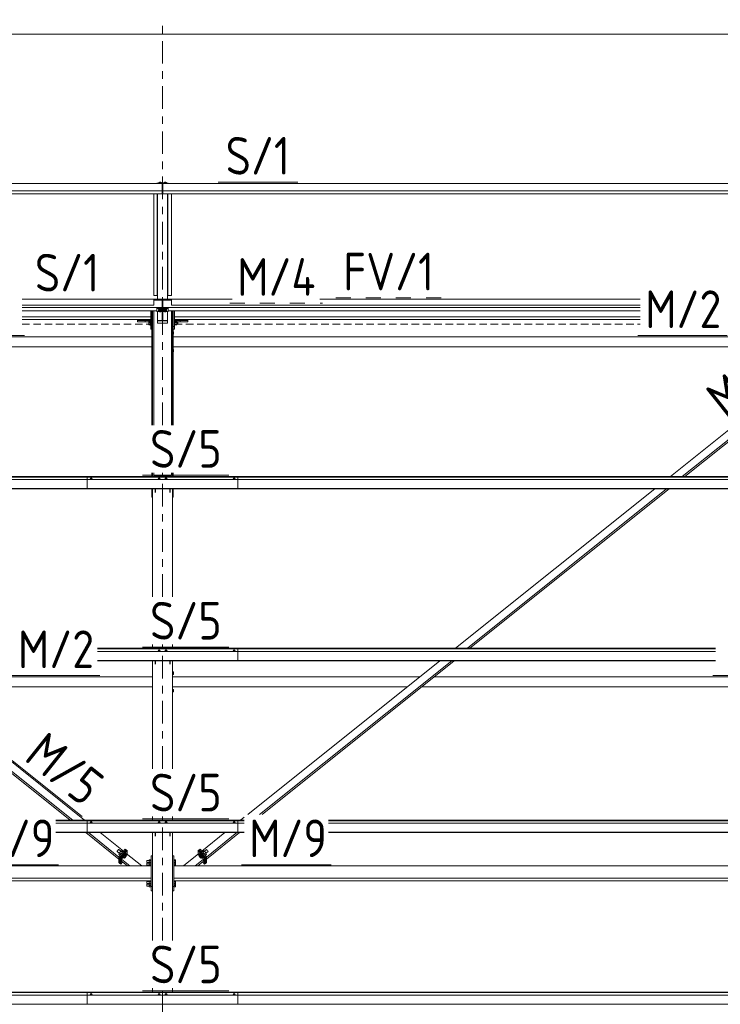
# Model space of a CAD drawing. Header units: millimetres. Extents: x -76 to 1111, y -178 to 661.
# Tile 39 of 91: x 76 to 132, y 533 to 611. Entities that reach past the tile are written whole.
import ezdxf

# ---------------------------------------------------------------- set-up
doc = ezdxf.new("R2010")
doc.units = ezdxf.units.MM
doc.header["$LTSCALE"] = 0.6
for name, pattern in [('VERDECKT2', [1.5, 1, -0.5]), ('XKITLINE00', [0]), ('XKITLINE02', [4, 2, -2]), ('XKITLINE03', [6, 3, -1, 1, -1])]:
    doc.linetypes.add(name, pattern=pattern)
for name, color, linetype, lineweight in [('Bolt', 7, 'Continuous', 0), ('Part', 2, 'Continuous', 0), ('PartMark', 3, 'Continuous', 0), ('S-GRID', 1, 'Continuous', 0), ('Z-DIMENSIONS', 1, 'Continuous', 0)]:
    doc.layers.add(name, color=color, linetype=linetype, lineweight=lineweight)
doc.styles.add('ISOCPEUR', font='ISOCPEUR.TTF')

msp = doc.modelspace()

# ---------------------------------------------------------------- linework, layer by layer
at = {"layer": 'Bolt', "color": 3, "linetype": 'XKITLINE00', "lineweight": 0}
for p, q in [((87.211, 598.34), (87.159, 598.321)), ((87.159, 598.276), (87.159, 598.321)), ((87.211, 598.276), (87.211, 598.34)), ((87.315, 598.34), (87.211, 598.34)), ((87.315, 598.276), (87.315, 598.34)), ((87.367, 598.321), (87.315, 598.34)), ((87.367, 598.276), (87.367, 598.321)), ((87.611, 598.34), (87.559, 598.321)), ((87.559, 598.276), (87.559, 598.321)), ((87.611, 598.276), (87.611, 598.34)), ((87.715, 598.34), (87.611, 598.34)), ((87.715, 598.276), (87.715, 598.34)), ((87.767, 598.321), (87.715, 598.34)), ((87.767, 598.276), (87.767, 598.321)), ((87.159, 588.237), (87.143, 588.225)), ((87.143, 588.201), (87.143, 588.225)), ((87.143, 588.201), (87.159, 588.213)), ((87.159, 588.188), (87.143, 588.201)), ((87.143, 588.121), (87.159, 588.133)), ((87.143, 588.097), (87.143, 588.121)), ((87.143, 588.097), (87.159, 588.109)), ((87.159, 588.084), (87.143, 588.097)), ((87.203, 588.247), (87.159, 588.237)), ((87.159, 588.213), (87.203, 588.222)), ((87.211, 588.219), (87.159, 588.201)), ((87.159, 588.201), (87.159, 588.127)), ((87.159, 588.127), (87.211, 588.146)), ((87.211, 588.108), (87.159, 588.127)), ((87.159, 588.109), (87.191, 588.116)), ((87.202, 588.112), (87.159, 588.097)), ((87.159, 588.097), (87.159, 588.023)), ((87.159, 588.023), (87.211, 588.042)), ((87.211, 588.004), (87.159, 588.023)), ((87.263, 588.25), (87.203, 588.247)), ((87.203, 588.222), (87.263, 588.225)), ((87.315, 588.219), (87.211, 588.219)), ((87.211, 588.219), (87.211, 588.146)), ((87.211, 588.146), (87.315, 588.146)), ((87.315, 588.108), (87.211, 588.108)), ((87.211, 588.042), (87.211, 588.108)), ((87.211, 588.042), (87.315, 588.042)), ((87.315, 588.004), (87.211, 588.004)), ((87.323, 588.247), (87.263, 588.25)), ((87.263, 588.225), (87.323, 588.222)), ((87.367, 588.201), (87.315, 588.219)), ((87.315, 588.219), (87.315, 588.146)), ((87.315, 588.146), (87.367, 588.127)), ((87.367, 588.127), (87.315, 588.108)), ((87.315, 588.042), (87.315, 588.108)), ((87.315, 588.042), (87.367, 588.023)), ((87.367, 588.023), (87.315, 588.004)), ((87.367, 588.237), (87.323, 588.247)), ((87.323, 588.222), (87.367, 588.213)), ((87.325, 588.112), (87.367, 588.097)), ((87.335, 588.116), (87.367, 588.109)), ((87.383, 588.225), (87.367, 588.237)), ((87.367, 588.213), (87.383, 588.201)), ((87.367, 588.188), (87.383, 588.201)), ((87.367, 588.201), (87.367, 588.127)), ((87.367, 588.133), (87.383, 588.121)), ((87.367, 588.109), (87.383, 588.097)), ((87.367, 588.084), (87.383, 588.097)), ((87.367, 588.097), (87.367, 588.023)), ((87.383, 588.201), (87.383, 588.225)), ((87.383, 588.097), (87.383, 588.121)), ((87.559, 588.237), (87.543, 588.225)), ((87.543, 588.201), (87.543, 588.225)), ((87.543, 588.201), (87.559, 588.213)), ((87.559, 588.188), (87.543, 588.201)), ((87.543, 588.121), (87.559, 588.133)), ((87.543, 588.097), (87.543, 588.121)), ((87.543, 588.097), (87.559, 588.109)), ((87.559, 588.084), (87.543, 588.097)), ((87.603, 588.247), (87.559, 588.237)), ((87.559, 588.213), (87.603, 588.222)), ((87.611, 588.219), (87.559, 588.201)), ((87.559, 588.201), (87.559, 588.127)), ((87.559, 588.127), (87.611, 588.146)), ((87.611, 588.108), (87.559, 588.127)), ((87.559, 588.109), (87.591, 588.116)), ((87.602, 588.112), (87.559, 588.097)), ((87.559, 588.097), (87.559, 588.023)), ((87.559, 588.023), (87.611, 588.042)), ((87.611, 588.004), (87.559, 588.023)), ((87.663, 588.25), (87.603, 588.247)), ((87.603, 588.222), (87.663, 588.225)), ((87.715, 588.219), (87.611, 588.219)), ((87.611, 588.219), (87.611, 588.146)), ((87.611, 588.146), (87.715, 588.146)), ((87.715, 588.108), (87.611, 588.108)), ((87.611, 588.042), (87.611, 588.108)), ((87.611, 588.042), (87.715, 588.042)), ((87.715, 588.004), (87.611, 588.004)), ((87.723, 588.247), (87.663, 588.25)), ((87.663, 588.225), (87.723, 588.222)), ((87.767, 588.201), (87.715, 588.219)), ((87.715, 588.219), (87.715, 588.146)), ((87.715, 588.146), (87.767, 588.127)), ((87.767, 588.127), (87.715, 588.108)), ((87.715, 588.042), (87.715, 588.108)), ((87.715, 588.042), (87.767, 588.023)), ((87.767, 588.023), (87.715, 588.004)), ((87.767, 588.237), (87.723, 588.247)), ((87.723, 588.222), (87.767, 588.213)), ((87.725, 588.112), (87.767, 588.097)), ((87.735, 588.116), (87.767, 588.109)), ((87.783, 588.225), (87.767, 588.237)), ((87.767, 588.213), (87.783, 588.201)), ((87.767, 588.188), (87.783, 588.201)), ((87.767, 588.201), (87.767, 588.127)), ((87.767, 588.133), (87.783, 588.121)), ((87.767, 588.109), (87.783, 588.097)), ((87.767, 588.084), (87.783, 588.097)), ((87.767, 588.097), (87.767, 588.023)), ((87.783, 588.201), (87.783, 588.225)), ((87.783, 588.097), (87.783, 588.121)), ((86.358, 587.291), (86.483, 587.291)), ((86.358, 586.962), (86.358, 587.291)), ((86.358, 587.162), (86.483, 587.162)), ((86.358, 586.998), (86.483, 586.998)), ((86.483, 586.962), (86.358, 586.962)), ((86.483, 587.307), (86.483, 587.302)), ((86.483, 587.307), (86.513, 587.307)), ((86.483, 587.302), (86.483, 586.945)), ((86.483, 586.945), (86.513, 586.945)), ((88.413, 587.307), (88.443, 587.307)), ((88.413, 586.945), (88.443, 586.945)), ((88.443, 587.307), (88.443, 586.945)), ((88.603, 587.291), (88.443, 587.291)), ((88.443, 587.162), (88.603, 587.162)), ((88.443, 586.998), (88.603, 586.998)), ((88.443, 586.962), (88.603, 586.962)), ((88.603, 586.962), (88.603, 587.291)), ((88.603, 587.224), (88.683, 587.224)), ((88.603, 587.029), (88.683, 587.029)), ((88.683, 587.224), (88.683, 587.029)), ((88.313, 586.418), (88.333, 586.418)), ((88.313, 586.218), (88.333, 586.218)), ((88.333, 586.418), (88.333, 586.218)), ((88.313, 585.018), (88.333, 585.018)), ((88.313, 584.818), (88.333, 584.818)), ((88.333, 585.018), (88.333, 584.818)), ((81.708, 574.685), (81.654, 574.665)), ((81.654, 574.665), (81.654, 574.647)), ((81.711, 574.75), (81.703, 574.744)), ((81.703, 574.744), (81.703, 574.683)), ((81.818, 574.685), (81.708, 574.685)), ((81.708, 574.685), (81.708, 574.647)), ((81.733, 574.754), (81.711, 574.75)), ((81.763, 574.756), (81.733, 574.754)), ((81.793, 574.754), (81.763, 574.756)), ((81.815, 574.75), (81.793, 574.754)), ((81.823, 574.744), (81.815, 574.75)), ((81.873, 574.665), (81.818, 574.685)), ((81.818, 574.685), (81.818, 574.647)), ((81.823, 574.683), (81.823, 574.744)), ((81.873, 574.647), (81.873, 574.665)), ((87.133, 574.685), (87.079, 574.665)), ((87.079, 574.665), (87.079, 574.647)), ((87.136, 574.75), (87.128, 574.744)), ((87.128, 574.683), (87.128, 574.744)), ((87.243, 574.685), (87.133, 574.685)), ((87.133, 574.685), (87.133, 574.647)), ((87.158, 574.754), (87.136, 574.75)), ((87.188, 574.756), (87.158, 574.754)), ((87.218, 574.754), (87.188, 574.756)), ((87.24, 574.75), (87.218, 574.754)), ((87.248, 574.744), (87.24, 574.75)), ((87.298, 574.665), (87.243, 574.685)), ((87.243, 574.685), (87.243, 574.647)), ((87.248, 574.683), (87.248, 574.744)), ((87.298, 574.647), (87.298, 574.665)), ((87.683, 574.685), (87.629, 574.665)), ((87.629, 574.665), (87.629, 574.647)), ((87.686, 574.75), (87.678, 574.744)), ((87.678, 574.683), (87.678, 574.744)), ((87.793, 574.685), (87.683, 574.685)), ((87.683, 574.685), (87.683, 574.647)), ((87.708, 574.754), (87.686, 574.75)), ((87.738, 574.756), (87.708, 574.754)), ((87.768, 574.754), (87.738, 574.756)), ((87.79, 574.75), (87.768, 574.754)), ((87.798, 574.744), (87.79, 574.75)), ((87.848, 574.665), (87.793, 574.685)), ((87.793, 574.685), (87.793, 574.647)), ((87.798, 574.683), (87.798, 574.744)), ((87.848, 574.647), (87.848, 574.665)), ((93.108, 574.685), (93.054, 574.665)), ((93.054, 574.665), (93.054, 574.647)), ((93.111, 574.75), (93.103, 574.744)), ((93.103, 574.744), (93.103, 574.683)), ((93.218, 574.685), (93.108, 574.685)), ((93.108, 574.685), (93.108, 574.647)), ((93.133, 574.754), (93.111, 574.75)), ((93.163, 574.756), (93.133, 574.754)), ((93.193, 574.754), (93.163, 574.756)), ((93.215, 574.75), (93.193, 574.754)), ((93.223, 574.744), (93.215, 574.75)), ((93.273, 574.665), (93.218, 574.685)), ((93.218, 574.685), (93.218, 574.647)), ((93.223, 574.683), (93.223, 574.744)), ((93.273, 574.647), (93.273, 574.665)), ((87.136, 561.056), (87.128, 561.049)), ((87.128, 560.989), (87.128, 561.049)), ((87.158, 561.06), (87.136, 561.056)), ((87.188, 561.062), (87.158, 561.06)), ((87.218, 561.06), (87.188, 561.062)), ((87.24, 561.056), (87.218, 561.06)), ((87.248, 561.049), (87.24, 561.056)), ((87.248, 560.989), (87.248, 561.049)), ((87.686, 561.056), (87.678, 561.049)), ((87.678, 560.989), (87.678, 561.049)), ((87.708, 561.06), (87.686, 561.056)), ((87.738, 561.062), (87.708, 561.06)), ((87.768, 561.06), (87.738, 561.062)), ((87.79, 561.056), (87.768, 561.06)), ((87.798, 561.049), (87.79, 561.056)), ((87.798, 560.989), (87.798, 561.049)), ((93.111, 561.056), (93.103, 561.049)), ((93.103, 561.049), (93.103, 560.989)), ((93.133, 561.06), (93.111, 561.056)), ((93.163, 561.062), (93.133, 561.06)), ((93.193, 561.06), (93.163, 561.062)), ((93.215, 561.056), (93.193, 561.06)), ((93.223, 561.049), (93.215, 561.056)), ((93.223, 560.989), (93.223, 561.049)), ((87.133, 560.991), (87.079, 560.971)), ((87.079, 560.971), (87.079, 560.953)), ((87.243, 560.991), (87.133, 560.991)), ((87.133, 560.991), (87.133, 560.953)), ((87.298, 560.971), (87.243, 560.991)), ((87.243, 560.991), (87.243, 560.953)), ((87.298, 560.953), (87.298, 560.971)), ((87.683, 560.991), (87.629, 560.971)), ((87.629, 560.971), (87.629, 560.953)), ((87.793, 560.991), (87.683, 560.991)), ((87.683, 560.991), (87.683, 560.953)), ((87.848, 560.971), (87.793, 560.991)), ((87.793, 560.991), (87.793, 560.953)), ((87.848, 560.953), (87.848, 560.971)), ((93.108, 560.991), (93.054, 560.971)), ((93.054, 560.971), (93.054, 560.953)), ((93.218, 560.991), (93.108, 560.991)), ((93.108, 560.991), (93.108, 560.953)), ((93.273, 560.971), (93.218, 560.991)), ((93.218, 560.991), (93.218, 560.953)), ((93.273, 560.953), (93.273, 560.971)), ((88.263, 559.318), (88.333, 559.318)), ((88.263, 559.118), (88.333, 559.118)), ((88.333, 559.318), (88.333, 559.118)), ((88.263, 557.918), (88.333, 557.918)), ((88.333, 557.918), (88.333, 557.718)), ((88.263, 557.718), (88.333, 557.718)), ((81.708, 547.297), (81.654, 547.277)), ((81.654, 547.277), (81.654, 547.259)), ((81.711, 547.362), (81.703, 547.355)), ((81.703, 547.355), (81.703, 547.295)), ((81.818, 547.297), (81.708, 547.297)), ((81.708, 547.297), (81.708, 547.259)), ((81.733, 547.366), (81.711, 547.362)), ((81.763, 547.368), (81.733, 547.366)), ((81.793, 547.366), (81.763, 547.368)), ((81.815, 547.362), (81.793, 547.366)), ((81.823, 547.355), (81.815, 547.362)), ((81.873, 547.277), (81.818, 547.297)), ((81.818, 547.297), (81.818, 547.259)), ((81.823, 547.295), (81.823, 547.355)), ((81.873, 547.259), (81.873, 547.277)), ((87.133, 547.297), (87.079, 547.277)), ((87.079, 547.277), (87.079, 547.259)), ((87.136, 547.362), (87.128, 547.355)), ((87.128, 547.295), (87.128, 547.355)), ((87.243, 547.297), (87.133, 547.297)), ((87.133, 547.297), (87.133, 547.259)), ((87.158, 547.366), (87.136, 547.362)), ((87.188, 547.368), (87.158, 547.366)), ((87.218, 547.366), (87.188, 547.368)), ((87.24, 547.362), (87.218, 547.366)), ((87.248, 547.355), (87.24, 547.362)), ((87.298, 547.277), (87.243, 547.297)), ((87.243, 547.297), (87.243, 547.259)), ((87.248, 547.295), (87.248, 547.355)), ((87.298, 547.259), (87.298, 547.277)), ((87.683, 547.297), (87.629, 547.277)), ((87.629, 547.277), (87.629, 547.259)), ((87.686, 547.362), (87.678, 547.355)), ((87.678, 547.295), (87.678, 547.355)), ((87.793, 547.297), (87.683, 547.297)), ((87.683, 547.297), (87.683, 547.259)), ((87.708, 547.366), (87.686, 547.362)), ((87.738, 547.368), (87.708, 547.366)), ((87.768, 547.366), (87.738, 547.368)), ((87.79, 547.362), (87.768, 547.366)), ((87.798, 547.355), (87.79, 547.362)), ((87.848, 547.277), (87.793, 547.297)), ((87.793, 547.297), (87.793, 547.259)), ((87.798, 547.295), (87.798, 547.355)), ((87.848, 547.259), (87.848, 547.277)), ((93.108, 547.297), (93.054, 547.277)), ((93.054, 547.277), (93.054, 547.259)), ((93.111, 547.362), (93.103, 547.355)), ((93.103, 547.355), (93.103, 547.295)), ((93.218, 547.297), (93.108, 547.297)), ((93.108, 547.297), (93.108, 547.259)), ((93.133, 547.366), (93.111, 547.362)), ((93.163, 547.368), (93.133, 547.366)), ((93.193, 547.366), (93.163, 547.368)), ((93.215, 547.362), (93.193, 547.366)), ((93.223, 547.355), (93.215, 547.362)), ((93.273, 547.277), (93.218, 547.297)), ((93.218, 547.297), (93.218, 547.259)), ((93.223, 547.295), (93.223, 547.355)), ((93.273, 547.259), (93.273, 547.277)), ((83.845, 545.018), (83.837, 544.998)), ((83.837, 544.998), (84.005, 544.864)), ((83.868, 545.054), (83.845, 545.018)), ((83.9, 545.094), (83.868, 545.054)), ((83.932, 545.129), (83.9, 545.094)), ((83.955, 545.149), (83.932, 545.129)), ((83.963, 545.149), (83.955, 545.149)), ((83.963, 545.149), (84.126, 545.019)), ((84.023, 544.897), (83.969, 544.8)), ((83.969, 544.8), (84.074, 544.716)), ((84.133, 545.028), (84.023, 544.897)), ((84.023, 544.897), (84.144, 544.8)), ((84.188, 545.062), (84.133, 545.028)), ((84.133, 545.028), (84.254, 544.931)), ((84.202, 544.871), (84.183, 544.846)), ((84.188, 545.062), (84.293, 544.978)), ((84.221, 544.892), (84.202, 544.871)), ((84.279, 544.588), (84.263, 544.55)), ((84.322, 544.653), (84.279, 544.588)), ((84.286, 544.531), (84.302, 544.569)), ((84.349, 544.637), (84.294, 544.54)), ((84.302, 544.569), (84.345, 544.634)), ((84.38, 544.728), (84.322, 544.653)), ((84.345, 544.634), (84.403, 544.71)), ((84.458, 544.768), (84.349, 544.637)), ((84.349, 544.637), (84.445, 544.559)), ((84.439, 544.793), (84.38, 544.728)), ((84.391, 544.463), (84.445, 544.559)), ((84.403, 544.71), (84.462, 544.775)), ((84.482, 544.83), (84.439, 544.793)), ((84.445, 544.559), (84.555, 544.691)), ((84.555, 544.628), (84.445, 544.497)), ((84.513, 544.802), (84.458, 544.768)), ((84.458, 544.768), (84.555, 544.691)), ((84.462, 544.775), (84.505, 544.812)), ((84.497, 544.83), (84.482, 544.83)), ((84.497, 544.83), (84.52, 544.811)), ((84.505, 544.812), (84.52, 544.811)), ((84.513, 544.802), (84.61, 544.725)), ((84.516, 544.8), (84.52, 544.811)), ((84.61, 544.725), (84.555, 544.628)), ((84.555, 544.691), (84.61, 544.725)), ((90.414, 544.802), (90.317, 544.725)), ((90.372, 544.628), (90.317, 544.725)), ((90.317, 544.725), (90.372, 544.691)), ((90.468, 544.768), (90.372, 544.691)), ((90.372, 544.691), (90.481, 544.559)), ((90.481, 544.497), (90.372, 544.628)), ((90.406, 544.811), (90.429, 544.83)), ((90.406, 544.811), (90.422, 544.812)), ((90.411, 544.8), (90.406, 544.811)), ((90.468, 544.768), (90.414, 544.802)), ((90.422, 544.812), (90.465, 544.775)), ((90.445, 544.83), (90.429, 544.83)), ((90.488, 544.793), (90.445, 544.83)), ((90.465, 544.775), (90.523, 544.71)), ((90.578, 544.637), (90.468, 544.768)), ((90.578, 544.637), (90.481, 544.559)), ((90.481, 544.559), (90.536, 544.463)), ((90.546, 544.728), (90.488, 544.793)), ((90.523, 544.71), (90.582, 544.634)), ((90.605, 544.653), (90.546, 544.728)), ((90.633, 544.54), (90.578, 544.637)), ((90.582, 544.634), (90.625, 544.569)), ((90.648, 544.588), (90.605, 544.653)), ((90.625, 544.569), (90.64, 544.531)), ((90.739, 545.062), (90.633, 544.978)), ((90.664, 544.55), (90.648, 544.588)), ((90.794, 545.028), (90.673, 544.931)), ((90.725, 544.871), (90.706, 544.892)), ((90.744, 544.846), (90.725, 544.871)), ((90.794, 545.028), (90.739, 545.062)), ((90.903, 544.897), (90.782, 544.8)), ((90.903, 544.897), (90.794, 545.028)), ((90.801, 545.019), (90.963, 545.149)), ((90.853, 544.716), (90.958, 544.8)), ((90.958, 544.8), (90.903, 544.897)), ((90.922, 544.864), (91.09, 544.998)), ((90.972, 545.149), (90.963, 545.149)), ((90.995, 545.129), (90.972, 545.149)), ((91.027, 545.094), (90.995, 545.129)), ((91.058, 545.054), (91.027, 545.094)), ((91.081, 545.018), (91.058, 545.054)), ((91.09, 544.998), (91.081, 545.018)), ((84.263, 544.55), (84.286, 544.531)), ((84.302, 544.531), (84.286, 544.531)), ((84.294, 544.54), (84.391, 544.463)), ((84.304, 544.532), (84.302, 544.531)), ((84.445, 544.497), (84.391, 544.463)), ((86.194, 544.273), (86.194, 544.271)), ((86.194, 544.273), (86.404, 544.273)), ((86.194, 544.271), (86.194, 544.117)), ((86.194, 544.117), (86.404, 544.117)), ((86.194, 544.065), (86.194, 544.063)), ((86.194, 544.065), (86.404, 544.065)), ((86.194, 544.063), (86.194, 543.909)), ((86.194, 543.909), (86.404, 543.909)), ((86.404, 544.331), (86.404, 543.853)), ((86.404, 544.331), (86.534, 544.331)), ((86.404, 544.288), (86.534, 544.288)), ((86.404, 544.152), (86.534, 544.152)), ((86.404, 544.06), (86.534, 544.06)), ((86.404, 543.944), (86.534, 543.944)), ((86.534, 544.342), (86.534, 544.338)), ((86.534, 544.342), (86.564, 544.342)), ((86.534, 544.338), (86.534, 543.853)), ((86.534, 544.048), (86.564, 544.048)), ((88.263, 544.273), (88.264, 544.273)), ((88.263, 544.117), (88.264, 544.117)), ((88.263, 544.065), (88.264, 544.065)), ((88.263, 543.909), (88.264, 543.909)), ((88.364, 544.342), (88.394, 544.342)), ((88.364, 544.048), (88.394, 544.048)), ((88.394, 544.342), (88.394, 543.853)), ((88.394, 544.331), (88.494, 544.331)), ((88.394, 544.288), (88.494, 544.288)), ((88.394, 544.152), (88.494, 544.152)), ((88.394, 544.06), (88.494, 544.06)), ((88.394, 543.944), (88.494, 543.944)), ((88.494, 544.331), (88.494, 543.853)), ((90.536, 544.463), (90.481, 544.497)), ((90.633, 544.54), (90.536, 544.463)), ((90.625, 544.531), (90.623, 544.532)), ((90.64, 544.531), (90.625, 544.531)), ((90.64, 544.531), (90.664, 544.55)), ((86.194, 542.611), (86.194, 542.608)), ((86.194, 542.611), (86.404, 542.611)), ((86.194, 542.608), (86.194, 542.454)), ((86.194, 542.454), (86.404, 542.454)), ((86.194, 542.403), (86.194, 542.4)), ((86.194, 542.403), (86.404, 542.403)), ((86.194, 542.4), (86.194, 542.246)), ((86.194, 542.246), (86.404, 542.246)), ((86.404, 542.668), (86.404, 542.189)), ((86.404, 542.668), (86.534, 542.668)), ((86.404, 542.625), (86.534, 542.625)), ((86.404, 542.489), (86.534, 542.489)), ((86.404, 542.397), (86.534, 542.397)), ((86.404, 542.282), (86.534, 542.282)), ((86.534, 542.679), (86.534, 542.675)), ((86.534, 542.679), (86.564, 542.679)), ((86.534, 542.675), (86.534, 542.178)), ((86.534, 542.386), (86.564, 542.386)), ((88.263, 542.611), (88.264, 542.611)), ((88.263, 542.454), (88.264, 542.454)), ((88.263, 542.403), (88.264, 542.403)), ((88.263, 542.246), (88.264, 542.246)), ((88.364, 542.679), (88.394, 542.679)), ((88.364, 542.386), (88.394, 542.386)), ((88.394, 542.679), (88.394, 542.178)), ((88.394, 542.668), (88.494, 542.668)), ((88.394, 542.625), (88.494, 542.625)), ((88.394, 542.489), (88.494, 542.489)), ((88.394, 542.397), (88.494, 542.397)), ((88.394, 542.282), (88.494, 542.282)), ((88.494, 542.668), (88.494, 542.189)), ((86.404, 542.189), (86.534, 542.189)), ((86.534, 542.178), (86.564, 542.178)), ((88.364, 542.178), (88.394, 542.178)), ((88.394, 542.189), (88.494, 542.189)), ((81.708, 533.603), (81.654, 533.583)), ((81.654, 533.583), (81.654, 533.565)), ((81.711, 533.667), (81.703, 533.661)), ((81.703, 533.661), (81.703, 533.601)), ((81.818, 533.603), (81.708, 533.603)), ((81.708, 533.603), (81.708, 533.565)), ((81.733, 533.672), (81.711, 533.667)), ((81.763, 533.674), (81.733, 533.672)), ((81.793, 533.672), (81.763, 533.674)), ((81.815, 533.667), (81.793, 533.672)), ((81.823, 533.661), (81.815, 533.667)), ((81.873, 533.583), (81.818, 533.603)), ((81.818, 533.603), (81.818, 533.565)), ((81.823, 533.601), (81.823, 533.661)), ((81.873, 533.565), (81.873, 533.583)), ((87.133, 533.603), (87.079, 533.583)), ((87.079, 533.583), (87.079, 533.565)), ((87.136, 533.667), (87.128, 533.661)), ((87.128, 533.601), (87.128, 533.661)), ((87.243, 533.603), (87.133, 533.603)), ((87.133, 533.603), (87.133, 533.565)), ((87.158, 533.672), (87.136, 533.667)), ((87.188, 533.674), (87.158, 533.672)), ((87.218, 533.672), (87.188, 533.674)), ((87.24, 533.667), (87.218, 533.672)), ((87.248, 533.661), (87.24, 533.667)), ((87.298, 533.583), (87.243, 533.603)), ((87.243, 533.603), (87.243, 533.565)), ((87.248, 533.601), (87.248, 533.661)), ((87.298, 533.565), (87.298, 533.583)), ((87.683, 533.603), (87.629, 533.583)), ((87.629, 533.583), (87.629, 533.565)), ((87.686, 533.667), (87.678, 533.661)), ((87.678, 533.601), (87.678, 533.661)), ((87.793, 533.603), (87.683, 533.603)), ((87.683, 533.603), (87.683, 533.565)), ((87.708, 533.672), (87.686, 533.667)), ((87.738, 533.674), (87.708, 533.672)), ((87.768, 533.672), (87.738, 533.674)), ((87.79, 533.667), (87.768, 533.672)), ((87.798, 533.661), (87.79, 533.667)), ((87.848, 533.583), (87.793, 533.603)), ((87.793, 533.603), (87.793, 533.565)), ((87.798, 533.601), (87.798, 533.661)), ((87.848, 533.565), (87.848, 533.583)), ((93.108, 533.603), (93.054, 533.583)), ((93.054, 533.583), (93.054, 533.565)), ((93.111, 533.667), (93.103, 533.661)), ((93.103, 533.661), (93.103, 533.601)), ((93.218, 533.603), (93.108, 533.603)), ((93.108, 533.603), (93.108, 533.565)), ((93.133, 533.672), (93.111, 533.667)), ((93.163, 533.674), (93.133, 533.672)), ((93.193, 533.672), (93.163, 533.674)), ((93.215, 533.667), (93.193, 533.672)), ((93.223, 533.661), (93.215, 533.667)), ((93.273, 533.583), (93.218, 533.603)), ((93.218, 533.603), (93.218, 533.565)), ((93.223, 533.601), (93.223, 533.661)), ((93.273, 533.565), (93.273, 533.583))]:
    msp.add_line(p, q, dxfattribs=at)
at = {"layer": 'Part', "color": 2, "linetype": 'XKITLINE00', "lineweight": 0}
for p, q in [((31.488, 598.245), (87.438, 598.245)), ((87.013, 598.245), (87.013, 598.276)), ((87.013, 598.276), (87.913, 598.276)), ((87.438, 597.658), (87.438, 598.245)), ((87.438, 598.227), (87.488, 598.227)), ((87.438, 597.998), (87.488, 597.998)), ((87.488, 598.245), (87.488, 597.658)), ((87.488, 598.245), (143.438, 598.245)), ((87.913, 598.276), (87.913, 598.245)), ((31.488, 597.658), (87.438, 597.658)), ((31.488, 597.652), (87.438, 597.652)), ((31.488, 597.415), (87.438, 597.415)), ((31.863, 597.408), (87.063, 597.408)), ((86.763, 589.318), (86.763, 597.408)), ((87.033, 589.318), (87.033, 597.408)), ((87.063, 588.931), (87.063, 597.409)), ((87.438, 597.652), (87.438, 597.658)), ((87.438, 597.415), (87.438, 597.652)), ((87.438, 597.409), (87.438, 597.415)), ((87.488, 597.658), (87.488, 597.652)), ((87.488, 597.658), (143.438, 597.658)), ((87.488, 597.652), (87.488, 597.415)), ((87.488, 597.652), (143.438, 597.652)), ((87.488, 597.409), (87.488, 597.415)), ((87.488, 597.415), (143.438, 597.415)), ((87.863, 588.931), (87.863, 597.409)), ((87.863, 597.408), (143.063, 597.408)), ((87.893, 589.318), (87.893, 597.408)), ((88.163, 597.408), (88.163, 589.318)), ((87.063, 589.318), (86.763, 589.318)), ((88.163, 589.318), (87.863, 589.318)), ((76.263, 589.018), (86.763, 589.018)), ((86.763, 588.535), (76.263, 588.535)), ((86.763, 589.018), (86.763, 588.529)), ((86.763, 588.931), (87.438, 588.931)), ((87.438, 588.931), (87.438, 588.334)), ((87.488, 588.931), (88.163, 588.931)), ((87.488, 588.334), (87.488, 588.931)), ((88.163, 588.529), (88.163, 589.018)), ((88.163, 589.018), (93.013, 589.018)), ((125.534, 588.535), (88.163, 588.535)), ((100.001, 589.018), (125.534, 589.018)), ((76.263, 588.344), (87.438, 588.344)), ((76.263, 588.094), (87.013, 588.094)), ((86.513, 588.094), (86.513, 587.615)), ((86.513, 586.631), (86.513, 588.094)), ((86.613, 578.988), (86.613, 588.094)), ((86.663, 578.988), (86.663, 588.094)), ((86.763, 588.094), (86.763, 578.988)), ((87.013, 588.334), (87.013, 588.048)), ((87.013, 588.287), (87.913, 588.287)), ((87.013, 588.048), (87.438, 588.048)), ((87.063, 587.331), (87.063, 588.048)), ((87.488, 588.336), (87.438, 588.336)), ((87.488, 588.287), (87.438, 588.287)), ((87.438, 587.331), (87.438, 588.287)), ((87.438, 587.994), (87.488, 587.994)), ((87.488, 588.344), (125.534, 588.344)), ((87.488, 587.331), (87.488, 588.287)), ((87.488, 588.048), (87.913, 588.048)), ((87.863, 587.331), (87.863, 588.048)), ((87.913, 588.334), (87.913, 588.048)), ((87.913, 588.094), (125.534, 588.094)), ((88.163, 588.094), (88.163, 578.988)), ((88.263, 578.988), (88.263, 588.094)), ((88.313, 588.094), (88.313, 578.988)), ((88.413, 587.615), (88.413, 588.094)), ((88.413, 588.094), (88.413, 586.631)), ((86.513, 587.615), (76.263, 587.615)), ((76.263, 587.407), (86.513, 587.407)), ((85.463, 587.318), (85.463, 587.407)), ((85.463, 587.218), (85.463, 587.318)), ((85.463, 587.318), (86.513, 587.318)), ((86.513, 587.218), (85.463, 587.218)), ((86.513, 587.218), (85.463, 587.218)), ((85.463, 587.218), (85.463, 587.218)), ((86.063, 587.218), (86.063, 587.318)), ((87.063, 587.331), (87.863, 587.331)), ((87.063, 587.115), (87.063, 587.331)), ((87.863, 587.331), (87.063, 587.331)), ((87.063, 587.282), (87.863, 587.282)), ((87.863, 587.115), (87.063, 587.115)), ((87.438, 587.393), (87.488, 587.393)), ((87.488, 587.331), (87.438, 587.331)), ((87.863, 587.331), (87.863, 587.115)), ((125.534, 587.615), (88.413, 587.615)), ((88.413, 587.407), (125.534, 587.407)), ((89.463, 587.318), (88.413, 587.318)), ((89.463, 587.218), (88.413, 587.218)), ((88.863, 587.218), (88.863, 587.318)), ((89.463, 587.218), (89.463, 587.407)), ((89.463, 587.318), (89.463, 587.218)), ((86.513, 586.839), (86.613, 586.839)), ((86.613, 586.631), (86.513, 586.631)), ((88.313, 586.839), (88.413, 586.839)), ((88.313, 586.631), (88.413, 586.631)), ((33.071, 586.018), (86.613, 586.018)), ((88.313, 586.018), (141.856, 586.018)), ((127.935, 574.888), (141.382, 585.639)), ((34.072, 585.218), (86.613, 585.218)), ((88.313, 585.218), (134.289, 585.218)), ((128.883, 574.888), (141.762, 585.185)), ((129.091, 574.888), (141.762, 585.019)), ((86.613, 574.888), (86.613, 575.188)), ((86.663, 574.888), (86.663, 575.188)), ((86.763, 575.188), (86.763, 574.958)), ((88.163, 575.188), (88.163, 574.958)), ((88.263, 574.888), (88.263, 575.188)), ((88.313, 575.188), (88.313, 574.888)), ((25.463, 574.888), (93.463, 574.888)), ((25.463, 574.869), (93.463, 574.869)), ((25.463, 574.842), (93.463, 574.842)), ((25.463, 574.647), (93.463, 574.647)), ((81.463, 574.888), (81.463, 573.892)), ((81.463, 574.888), (149.463, 574.888)), ((81.463, 574.869), (149.463, 574.869)), ((81.463, 574.842), (149.463, 574.842)), ((81.463, 574.647), (149.463, 574.647)), ((86.763, 574.968), (88.163, 574.968)), ((88.163, 574.958), (86.763, 574.958)), ((93.463, 573.892), (93.463, 574.888)), ((25.463, 573.923), (93.463, 573.923)), ((25.463, 573.892), (93.463, 573.892)), ((81.463, 573.923), (149.463, 573.923)), ((81.463, 573.892), (149.463, 573.892)), ((86.613, 573.892), (86.613, 573.247)), ((86.663, 565.294), (86.663, 573.892)), ((86.863, 573.625), (86.863, 573.892)), ((86.893, 573.625), (86.893, 573.892)), ((88.033, 573.625), (88.033, 573.892)), ((88.063, 573.625), (88.063, 573.892)), ((88.263, 565.294), (88.263, 573.892)), ((88.313, 573.892), (88.313, 573.247)), ((110.807, 561.194), (126.689, 573.892)), ((111.755, 561.194), (127.637, 573.892)), ((111.963, 561.194), (127.845, 573.892)), ((86.613, 573.538), (86.663, 573.538)), ((86.613, 573.247), (86.663, 573.247)), ((88.263, 573.538), (88.313, 573.538)), ((88.263, 573.247), (88.313, 573.247)), ((82.263, 561.194), (131.534, 561.194)), ((82.263, 561.194), (93.463, 561.194)), ((82.263, 561.175), (131.534, 561.175)), ((82.263, 561.175), (93.463, 561.175)), ((82.263, 561.148), (131.534, 561.148)), ((82.263, 561.148), (93.463, 561.148)), ((86.663, 561.194), (86.663, 561.494)), ((88.263, 561.194), (88.263, 561.494)), ((93.463, 560.198), (93.463, 561.194)), ((82.263, 560.953), (131.534, 560.953)), ((82.263, 560.953), (93.463, 560.953)), ((64.21, 560.198), (80.092, 547.5)), ((64.418, 560.198), (80.3, 547.5)), ((65.366, 560.198), (81.248, 547.5)), ((82.263, 560.229), (131.534, 560.229)), ((82.263, 560.229), (93.463, 560.229)), ((82.263, 560.198), (131.534, 560.198)), ((82.263, 560.198), (93.463, 560.198)), ((86.663, 551.6), (86.663, 560.198)), ((86.863, 559.931), (86.863, 560.198)), ((86.893, 559.931), (86.893, 560.198)), ((88.033, 559.931), (88.033, 560.198)), ((88.063, 559.931), (88.063, 560.198)), ((88.263, 551.6), (88.263, 560.198)), ((94.245, 547.953), (109.561, 560.198)), ((95.193, 547.953), (110.509, 560.198)), ((95.401, 547.953), (110.717, 560.198)), ((66.967, 558.918), (86.663, 558.918)), ((88.263, 558.918), (107.96, 558.918)), ((109.116, 558.918), (142.663, 558.918)), ((67.967, 558.118), (86.663, 558.118)), ((88.263, 558.118), (106.959, 558.118)), ((108.115, 558.118), (142.663, 558.118)), ((86.663, 547.5), (86.663, 547.8)), ((88.263, 547.5), (88.263, 547.8)), ((93.679, 547.5), (93.964, 547.728)), ((78.964, 547.5), (93.463, 547.5)), ((78.964, 547.481), (93.463, 547.481)), ((78.964, 547.454), (93.463, 547.454)), ((78.964, 547.259), (93.463, 547.259)), ((81.463, 547.5), (81.463, 546.504)), ((81.463, 547.5), (93.964, 547.5)), ((81.463, 547.481), (93.964, 547.481)), ((81.463, 547.454), (93.964, 547.454)), ((81.463, 547.259), (93.964, 547.259)), ((93.463, 546.504), (93.463, 547.5)), ((100.694, 547.5), (149.463, 547.5)), ((100.694, 547.481), (149.463, 547.481)), ((100.694, 547.454), (149.463, 547.454)), ((100.694, 547.259), (149.463, 547.259)), ((78.964, 546.535), (93.463, 546.535)), ((78.964, 546.504), (93.463, 546.504)), ((81.338, 546.504), (83.972, 544.398)), ((81.463, 546.535), (93.964, 546.535)), ((81.463, 546.504), (93.964, 546.504)), ((81.546, 546.504), (83.972, 544.564)), ((82.494, 546.504), (84.337, 545.03)), ((86.663, 537.906), (86.663, 546.504)), ((86.863, 546.237), (86.863, 546.504)), ((86.893, 546.237), (86.893, 546.504)), ((88.033, 546.237), (88.033, 546.504)), ((88.063, 546.237), (88.063, 546.504)), ((88.263, 537.906), (88.263, 546.504)), ((90.59, 545.03), (92.432, 546.504)), ((90.954, 544.564), (93.38, 546.504)), ((90.954, 544.398), (93.588, 546.504)), ((100.694, 546.535), (149.463, 546.535)), ((100.694, 546.504), (149.463, 546.504)), ((84.478, 545.2), (83.972, 544.594)), ((83.972, 544.594), (84.05, 544.532)), ((83.972, 544.116), (83.972, 544.594)), ((84.556, 545.138), (84.05, 544.532)), ((84.556, 545.138), (84.05, 544.532)), ((84.633, 545.076), (84.127, 544.47)), ((84.19, 544.39), (84.57, 544.844)), ((84.478, 545.2), (84.556, 545.138)), ((84.556, 545.138), (84.633, 545.076)), ((84.57, 544.844), (85.809, 543.853)), ((84.633, 545.076), (84.633, 544.794)), ((86.564, 544.649), (86.564, 541.871)), ((86.664, 544.649), (86.564, 544.649)), ((86.664, 542.203), (86.664, 544.649)), ((88.364, 544.649), (88.264, 544.649)), ((88.264, 544.649), (88.264, 541.871)), ((88.364, 541.871), (88.364, 544.649)), ((90.357, 544.844), (89.117, 543.853)), ((90.371, 545.138), (90.293, 545.076)), ((90.293, 545.076), (90.8, 544.47)), ((90.293, 545.076), (90.293, 544.794)), ((90.736, 544.39), (90.357, 544.844)), ((90.371, 545.138), (90.448, 545.2)), ((90.371, 545.138), (90.877, 544.532)), ((90.371, 545.138), (90.877, 544.532)), ((90.448, 545.2), (90.954, 544.594)), ((90.877, 544.532), (90.954, 544.594)), ((90.954, 544.594), (90.954, 544.116)), ((32.364, 543.853), (86.564, 543.853)), ((83.972, 544.116), (84.05, 544.054)), ((84.05, 544.532), (84.127, 544.47)), ((84.05, 544.054), (84.05, 544.532)), ((84.05, 544.532), (84.05, 544.054)), ((84.05, 544.054), (84.127, 543.992)), ((84.127, 544.47), (84.127, 543.992)), ((84.127, 543.992), (84.268, 544.161)), ((84.19, 544.223), (84.19, 544.39)), ((84.19, 544.39), (84.861, 543.853)), ((84.19, 544.223), (84.653, 543.853)), ((142.564, 543.853), (88.364, 543.853)), ((90.736, 544.39), (90.065, 543.853)), ((90.273, 543.853), (90.736, 544.223)), ((90.658, 544.161), (90.8, 543.992)), ((90.736, 544.223), (90.736, 544.39)), ((90.8, 544.47), (90.877, 544.532)), ((90.8, 543.992), (90.8, 544.47)), ((90.8, 543.992), (90.877, 544.054)), ((90.877, 544.532), (90.877, 544.054)), ((90.877, 544.054), (90.877, 544.532)), ((90.877, 544.054), (90.954, 544.116)), ((32.364, 542.875), (86.564, 542.875)), ((32.364, 542.667), (86.564, 542.667)), ((86.564, 542.203), (86.664, 542.203)), ((88.264, 542.203), (88.364, 542.203)), ((88.364, 542.875), (142.564, 542.875)), ((88.364, 542.667), (142.564, 542.667)), ((86.564, 541.871), (86.663, 541.871)), ((88.264, 541.871), (88.364, 541.871)), ((25.463, 533.806), (93.463, 533.806)), ((25.463, 533.786), (93.463, 533.786)), ((25.463, 533.759), (93.463, 533.759)), ((81.463, 533.806), (81.463, 532.81)), ((81.463, 533.806), (149.463, 533.806)), ((81.463, 533.786), (149.463, 533.786)), ((81.463, 533.759), (149.463, 533.759)), ((86.663, 533.806), (86.663, 534.106)), ((88.263, 533.806), (88.263, 534.106)), ((93.463, 532.81), (93.463, 533.806)), ((25.463, 533.565), (93.463, 533.565)), ((25.463, 532.841), (93.463, 532.841)), ((81.463, 533.565), (149.463, 533.565)), ((81.463, 532.841), (149.463, 532.841))]:
    msp.add_line(p, q, dxfattribs=at)
at = {"layer": 'Part', "color": 4, "linetype": 'VERDECKT2', "lineweight": 0}
for p, q in [((86.763, 589.018), (87.063, 589.018)), ((87.863, 589.018), (88.163, 589.018)), ((76.263, 587.018), (86.513, 587.018)), ((88.413, 587.018), (125.534, 587.018))]:
    msp.add_line(p, q, dxfattribs=at)
at = {"layer": 'PartMark', "color": 1, "linetype": 'XKITLINE00', "lineweight": 0}
for p, q in [((91.888, 598.345), (98.245, 598.345)), ((69.334, 586.118), (76.463, 586.118)), ((125.334, 586.118), (132.463, 586.118)), ((85.863, 574.988), (92.735, 574.988)), ((85.863, 561.294), (92.735, 561.294)), ((75.334, 559.018), (82.463, 559.018)), ((131.334, 559.018), (138.463, 559.018)), ((75.472, 552.246), (81.041, 547.794)), ((85.863, 547.6), (92.735, 547.6)), ((72.034, 543.953), (79.164, 543.953)), ((93.764, 543.953), (100.894, 543.953)), ((85.863, 533.906), (92.735, 533.906))]:
    msp.add_line(p, q, dxfattribs=at)
at = {"layer": 'PartMark', "color": 1, "linetype": 'XKITLINE02', "lineweight": 0}
for p, q in [((76.682, 589.031), (83.038, 589.031)), ((92.813, 588.693), (100.201, 588.693)), ((101.263, 589.118), (109.682, 589.118))]:
    msp.add_line(p, q, dxfattribs=at)
at = {"layer": 'S-GRID', "color": 1, "linetype": 'XKITLINE03', "lineweight": 0}
for p, q in [((87.463, 578.988), (87.463, 611.291)), ((76.263, 589.018), (93.013, 589.018)), ((100.001, 589.018), (125.534, 589.018)), ((87.463, 565.294), (87.463, 575.188)), ((87.463, 551.6), (87.463, 561.494)), ((87.463, 537.906), (87.463, 547.8)), ((87.463, 510.518), (87.463, 534.106))]:
    msp.add_line(p, q, dxfattribs=at)
at = {"layer": 'Z-DIMENSIONS', "color": 7, "linetype": 'XKITLINE00', "lineweight": 0}
msp.add_line((-23.537, 610.144), (646.463, 610.144), dxfattribs=at)

# ---------------------------------------------------------------- texts
at = {"layer": 'PartMark', "color": 1, "style": 'ISOCPEUR', "width": 0.85}
for s, p in [('S/1', (92.488, 598.945)), ('S/1', (77.282, 589.631)), ('M/4', (93.413, 589.293)), ('FV/1', (101.863, 589.718)), ('M/2', (125.934, 586.718)), ('S/5', (86.463, 575.588)), ('S/5', (86.463, 561.894)), ('M/2', (75.934, 559.618)), ('S/5', (86.463, 548.2)), ('M/9', (72.634, 544.553)), ('M/9', (94.364, 544.553)), ('S/5', (86.463, 534.506))]:
    msp.add_text(s, height=3, dxfattribs=at).set_placement(p)
for rotation, p in [(38.64027, (132.408, 579.361)), (-38.64027, (76.316, 552.34))]:
    msp.add_text('M/5', height=3, rotation=rotation, dxfattribs=at).set_placement(p)

doc.saveas('drawing.dxf')
